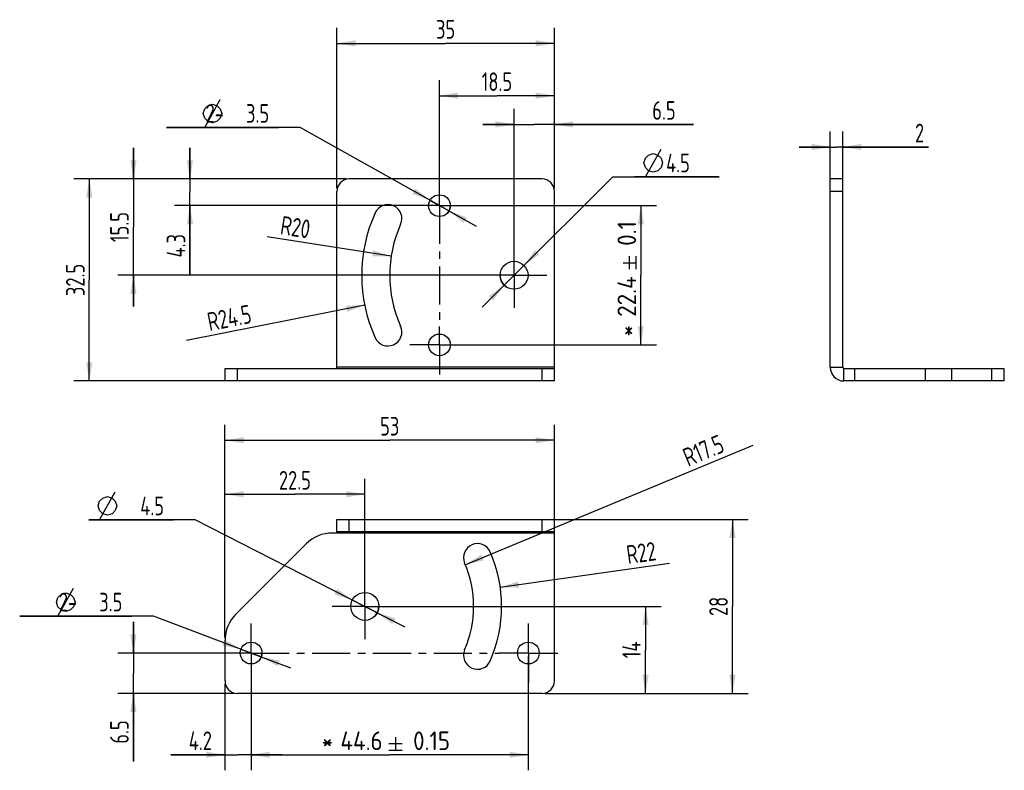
# Model space of a CAD drawing. Header units: millimetres. Extents: x 64 to 222, y 70 to 191.
import ezdxf
from ezdxf.enums import TextEntityAlignment as Align

# ---------------------------------------------------------------- set-up
doc = ezdxf.new("R2010")
doc.units = ezdxf.units.MM
doc.header["$LTSCALE"] = 16.335
doc.linetypes.add('CENTER', pattern=[0.6, 0.375, -0.075, 0.075, -0.075])
doc.layers.get('0').update_dxf_attribs({"linetype": 'CONTINUOUS'})
for name, color, linetype in [('DE-11-107728_DXF_AXIS', 7, 'CONTINUOUS'), ('DE-11-107728_DXF_DIMENSION', 7, 'CONTINUOUS'), ('DE-11-107728DXF_CONTINUOUS_LINE', 7, 'CONTINUOUS'), ('DIMS', 7, 'CONTINUOUS')]:
    doc.layers.add(name, color=color, linetype=linetype)
doc.styles.get("Standard").update_dxf_attribs({"font": 'ISOCP', "width": 0.8})
doc.dimstyles.new('DIMSTYLE_1', dxfattribs={"dimtxt": 3, "dimasz": 3, "dimexe": 2.5, "dimexo": 0.5, "dimgap": 0.75, "dimtad": 1, "dimdsep": 46, "dimtxsty": 'STANDARD', "dimblk": '_FILLED', "dimblk1": '_FILLED', "dimblk2": '_FILLED', "dimcen": 0.09, "dimclrt": 3, "dimazin": 2, "dimtp": 0.3, "dimtm": 0.3, "dimtfac": 1, "dimtofl": 0, "dimtmove": 0, "dimatfit": 3, "dimldrblk": '_FILLED', "dimfxl": 1, "dimtolj": 1, "dimarcsym": 0})
doc.dimstyles.new('DIMSTYLE_2', dxfattribs={"dimtxt": 3, "dimasz": 3, "dimexe": 2.5, "dimexo": 0.5, "dimtad": 1, "dimdsep": 46, "dimtxsty": 'STANDARD', "dimblk": '_FILLED', "dimblk1": '_FILLED', "dimblk2": '_FILLED', "dimcen": 0.09, "dimclrt": 3, "dimazin": 2, "dimtp": 0.1, "dimtm": 0.1, "dimtfac": 1, "dimtmove": 0, "dimatfit": 2, "dimldrblk": '_FILLED', "dimfxl": 1, "dimtolj": 1, "dimarcsym": 0})
doc.dimstyles.new('DIMSTYLE_3', dxfattribs={"dimtxt": 3, "dimasz": 3, "dimexe": 2.5, "dimexo": 0.5, "dimgap": 0.75, "dimtad": 1, "dimdsep": 46, "dimtxsty": 'STANDARD', "dimblk": '_FILLED', "dimblk1": '_FILLED', "dimblk2": '_FILLED', "dimcen": 0.09, "dimclrt": 3, "dimazin": 2, "dimtol": 1, "dimtp": 0.1, "dimtm": 0.1, "dimtfac": 1, "dimtofl": 0, "dimtmove": 0, "dimatfit": 3, "dimldrblk": '_FILLED', "dimfxl": 1, "dimtolj": 1, "dimarcsym": 0})
doc.dimstyles.new('DIMSTYLE_4', dxfattribs={"dimtxt": 3, "dimasz": 3, "dimexe": 2.5, "dimexo": 0.5, "dimgap": 0.75, "dimtad": 1, "dimdsep": 46, "dimtxsty": 'STANDARD', "dimblk": '_FILLED', "dimblk1": '_FILLED', "dimblk2": '_FILLED', "dimcen": 0.09, "dimclrt": 3, "dimazin": 2, "dimtp": 0.2, "dimtm": 0.2, "dimtfac": 1, "dimtofl": 0, "dimtmove": 0, "dimatfit": 3, "dimldrblk": '_FILLED', "dimfxl": 1, "dimtolj": 1, "dimarcsym": 0})
doc.dimstyles.new('DIMSTYLE_5', dxfattribs={"dimtxt": 3, "dimasz": 3, "dimexe": 2.5, "dimexo": 0.5, "dimgap": 0.75, "dimtad": 1, "dimdsep": 46, "dimtxsty": 'STANDARD', "dimblk": '_FILLED', "dimblk1": '_FILLED', "dimblk2": '_FILLED', "dimcen": 0.09, "dimclrt": 3, "dimazin": 2, "dimtp": 0.1, "dimtm": 0.1, "dimtfac": 1, "dimtofl": 0, "dimtmove": 0, "dimatfit": 3, "dimldrblk": '_FILLED', "dimfxl": 1, "dimtolj": 1, "dimarcsym": 0})
doc.dimstyles.new('DIMSTYLE_6', dxfattribs={"dimtxt": 3, "dimasz": 3, "dimexe": 2.5, "dimexo": 0.5, "dimgap": 0.75, "dimtad": 1, "dimdsep": 46, "dimtxsty": 'STANDARD', "dimblk": '_FILLED', "dimblk1": '_FILLED', "dimblk2": '_FILLED', "dimcen": 0.09, "dimclrt": 3, "dimazin": 2, "dimtp": 0.2, "dimtm": 0.2, "dimtfac": 1, "dimtofl": 0, "dimtmove": 0, "dimatfit": 3, "dimldrblk": '_FILLED', "dimfxl": 1, "dimtolj": 1, "dimarcsym": 0})
doc.dimstyles.new('DIMSTYLE_7', dxfattribs={"dimtxt": 3, "dimasz": 3, "dimexe": 2.5, "dimexo": 0.5, "dimgap": 0.75, "dimtad": 1, "dimdsep": 46, "dimtxsty": 'STANDARD', "dimblk": '_FILLED', "dimblk1": '_FILLED', "dimblk2": '_FILLED', "dimcen": 0.09, "dimclrt": 3, "dimazin": 2, "dimtol": 1, "dimtp": 0.15, "dimtm": 0.15, "dimtfac": 1, "dimtofl": 0, "dimtmove": 0, "dimatfit": 3, "dimldrblk": '_FILLED', "dimfxl": 1, "dimtolj": 1, "dimarcsym": 0})

# ---------------------------------------------------------------- blocks, each defined once
blk = doc.blocks.new('_FILLED')
at = {"color": 0, "linetype": 'ByBlock'}
blk.add_solid([(0, 0), (-1, 0.167), (-1, -0.167)], dxfattribs=at)
blk = doc.blocks.new('*D1')
at = {"layer": 'DE-11-107728_DXF_DIMENSION', "color": 4}
for p, q in [((116.09, 165.39), (72.26, 165.39)), ((74.76, 165.39), (74.76, 149.14)), ((74.76, 132.89), (74.76, 149.14)), ((98.09, 132.89), (72.26, 132.89))]:
    blk.add_line(p, q, dxfattribs=at)
at = {"layer": 'DE-11-107728_DXF_DIMENSION', "color": 4, "xscale": 3, "yscale": 3, "zscale": 3}
for p, rotation in [((74.76, 165.39), 90), ((74.76, 132.89), 270)]:
    blk.add_blockref('_FILLED', p, dxfattribs=dict(at, rotation=rotation))
at = {"layer": 'DE-11-107728_DXF_DIMENSION', "color": 3, "insert": (71.01, 149.14), "char_height": 3, "width": 8.8125, "attachment_point": 2, "rotation": 90, "line_spacing_factor": 0.9}
blk.add_mtext('32.5', dxfattribs=at)
blk = doc.blocks.new('*D2')
at = {"layer": 'DE-11-107728_DXF_DIMENSION', "color": 4}
for p, q in [((114.59, 163.89), (114.59, 189.7)), ((149.59, 163.89), (149.59, 189.7)), ((114.59, 187.2), (132.09, 187.2)), ((149.59, 187.2), (132.09, 187.2))]:
    blk.add_line(p, q, dxfattribs=at)
at = {"layer": 'DE-11-107728_DXF_DIMENSION', "color": 4, "xscale": 3, "yscale": 3, "zscale": 3, "rotation": 180}
blk.add_blockref('_FILLED', (114.59, 187.2), dxfattribs=at)
at = {"layer": 'DE-11-107728_DXF_DIMENSION', "color": 4, "xscale": 3, "yscale": 3, "zscale": 3}
blk.add_blockref('_FILLED', (149.59, 187.2), dxfattribs=at)
at = {"layer": 'DE-11-107728_DXF_DIMENSION', "color": 3, "insert": (132.09, 190.95), "char_height": 3, "width": 4.4062, "attachment_point": 2, "line_spacing_factor": 0.9}
blk.add_mtext('35', dxfattribs=at)
blk = doc.blocks.new('*D3')
at = {"layer": 'DE-11-107728_DXF_DIMENSION', "color": 4}
for p, q in [((108.7, 173.67), (87.18, 173.67)), ((87.18, 173.67), (105.2, 173.67)), ((131.09, 161.09), (108.7, 173.67)), ((129.57, 161.94), (131.09, 161.09)), ((132.62, 160.23), (131.09, 161.09)), ((131.09, 161.09), (136.98, 157.78))]:
    blk.add_line(p, q, dxfattribs=at)
at = {"layer": 'DE-11-107728_DXF_DIMENSION', "color": 4, "xscale": 3, "yscale": 3, "zscale": 3}
for p, rotation in [((129.57, 161.94), 330.6777887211), ((132.62, 160.23), 150.6777887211)]:
    blk.add_blockref('_FILLED', p, dxfattribs=dict(at, rotation=rotation))
at = {"layer": 'DE-11-107728_DXF_DIMENSION', "color": 3, "insert": (103.7, 177.42), "char_height": 3, "width": 15.0156, "attachment_point": 3, "line_spacing_factor": 0.9}
blk.add_mtext('2-{\\ftxt.shx;\\W1.333333;\\H3.000000; }3.5', dxfattribs=at)
blk = doc.blocks.new('*D4')
at = {"layer": 'DE-11-107728_DXF_DIMENSION', "color": 4}
for p, q in [((131.59, 161.09), (165.99, 161.09)), ((163.49, 161.09), (163.49, 149.89)), ((163.49, 138.69), (163.49, 149.89)), ((131.59, 138.69), (165.99, 138.69))]:
    blk.add_line(p, q, dxfattribs=at)
at = {"layer": 'DE-11-107728_DXF_DIMENSION', "color": 4, "xscale": 3, "yscale": 3, "zscale": 3}
for p, rotation in [((163.49, 161.09), 90), ((163.49, 138.69), 270)]:
    blk.add_blockref('_FILLED', p, dxfattribs=dict(at, rotation=rotation))
at = {"layer": 'DE-11-107728_DXF_DIMENSION', "color": 3}
for s, p in [('0.1', (162.74, 156.62)), ('22.4', (162.74, 146.46)), ('*', (162.74, 140.95))]:
    blk.add_text(s, height=3, rotation=90, dxfattribs=at).set_placement(p, align=Align.CENTER)
blk = doc.blocks.new('*D5')
at = {"layer": 'DE-11-107728_DXF_DIMENSION', "color": 4}
for p, q in [((131.09, 161.59), (131.09, 181.28)), ((149.59, 163.89), (149.59, 181.28)), ((131.09, 178.78), (140.34, 178.78)), ((149.59, 178.78), (140.34, 178.78))]:
    blk.add_line(p, q, dxfattribs=at)
at = {"layer": 'DE-11-107728_DXF_DIMENSION', "color": 4, "xscale": 3, "yscale": 3, "zscale": 3, "rotation": 180}
blk.add_blockref('_FILLED', (131.09, 178.78), dxfattribs=at)
at = {"layer": 'DE-11-107728_DXF_DIMENSION', "color": 4, "xscale": 3, "yscale": 3, "zscale": 3}
blk.add_blockref('_FILLED', (149.59, 178.78), dxfattribs=at)
at = {"layer": 'DE-11-107728_DXF_DIMENSION', "color": 3, "insert": (140.34, 182.53), "char_height": 3, "width": 8.8125, "attachment_point": 2, "line_spacing_factor": 0.9}
blk.add_mtext('18.5', dxfattribs=at)
blk = doc.blocks.new('*D6')
at = {"layer": 'DE-11-107728_DXF_DIMENSION', "color": 4}
for p, q in [((143.09, 154.85), (143.09, 176.66)), ((149.59, 163.89), (149.59, 176.66)), ((143.09, 174.16), (138.09, 174.16)), ((138.09, 174.16), (146.34, 174.16)), ((171.94, 174.16), (146.34, 174.16)), ((149.59, 174.16), (171.94, 174.16))]:
    blk.add_line(p, q, dxfattribs=at)
at = {"layer": 'DE-11-107728_DXF_DIMENSION', "color": 4, "xscale": 3, "yscale": 3, "zscale": 3}
blk.add_blockref('_FILLED', (143.09, 174.16), dxfattribs=at)
at = {"layer": 'DE-11-107728_DXF_DIMENSION', "color": 4, "xscale": 3, "yscale": 3, "zscale": 3, "rotation": 180}
blk.add_blockref('_FILLED', (149.59, 174.16), dxfattribs=at)
at = {"layer": 'DE-11-107728_DXF_DIMENSION', "color": 3, "insert": (165.33, 177.91), "char_height": 3, "width": 6.6094, "attachment_point": 1, "line_spacing_factor": 0.9}
blk.add_mtext('6.5', dxfattribs=at)
blk = doc.blocks.new('*D7')
at = {"layer": 'DE-11-107728_DXF_DIMENSION', "color": 4}
for p, q in [((90.96, 165.39), (90.96, 170.39)), ((90.96, 170.39), (90.96, 163.24)), ((116.09, 165.39), (88.46, 165.39)), ((90.96, 149.91), (90.96, 163.24)), ((126.84, 161.09), (88.46, 161.09)), ((90.96, 161.09), (90.96, 149.91))]:
    blk.add_line(p, q, dxfattribs=at)
at = {"layer": 'DE-11-107728_DXF_DIMENSION', "color": 4, "xscale": 3, "yscale": 3, "zscale": 3}
for p, rotation in [((90.96, 165.39), 270), ((90.96, 161.09), 90)]:
    blk.add_blockref('_FILLED', p, dxfattribs=dict(at, rotation=rotation))
at = {"layer": 'DE-11-107728_DXF_DIMENSION', "color": 3, "insert": (87.21, 156.52), "char_height": 3, "width": 6.6094, "attachment_point": 3, "rotation": 90, "line_spacing_factor": 0.9}
blk.add_mtext('4.3', dxfattribs=at)
blk = doc.blocks.new('*D8')
at = {"layer": 'DE-11-107728_DXF_DIMENSION', "color": 4}
for p, q in [((81.86, 165.39), (81.86, 170.39)), ((81.86, 170.39), (81.86, 157.64)), ((116.09, 165.39), (79.36, 165.39)), ((81.86, 144.89), (81.86, 157.64)), ((142.59, 149.89), (79.36, 149.89)), ((81.86, 149.89), (81.86, 144.89))]:
    blk.add_line(p, q, dxfattribs=at)
at = {"layer": 'DE-11-107728_DXF_DIMENSION', "color": 4, "xscale": 3, "yscale": 3, "zscale": 3}
for p, rotation in [((81.86, 165.39), 270), ((81.86, 149.89), 90)]:
    blk.add_blockref('_FILLED', p, dxfattribs=dict(at, rotation=rotation))
at = {"layer": 'DE-11-107728_DXF_DIMENSION', "color": 3, "insert": (78.11, 157.64), "char_height": 3, "width": 8.8125, "attachment_point": 2, "rotation": 90, "line_spacing_factor": 0.9}
blk.add_mtext('15.5', dxfattribs=at)
blk = doc.blocks.new('*D9')
at = {"layer": 'DE-11-107728_DXF_DIMENSION', "color": 4}
for p, q in [((143.09, 149.89), (158.99, 165.7)), ((158.99, 165.7), (176.1, 165.7)), ((176.1, 165.7), (162.49, 165.7)), ((144.69, 151.47), (143.09, 149.89)), ((143.09, 149.89), (137.95, 144.77)), ((141.5, 148.3), (143.09, 149.89))]:
    blk.add_line(p, q, dxfattribs=at)
at = {"layer": 'DE-11-107728_DXF_DIMENSION', "color": 4, "xscale": 3, "yscale": 3, "zscale": 3}
for p, rotation in [((144.69, 151.47), 224.8526705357), ((141.5, 148.3), 44.8526705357)]:
    blk.add_blockref('_FILLED', p, dxfattribs=dict(at, rotation=rotation))
at = {"layer": 'DE-11-107728_DXF_DIMENSION', "color": 3, "insert": (163.99, 169.45), "char_height": 3, "width": 10.6094, "attachment_point": 1, "line_spacing_factor": 0.9}
blk.add_mtext('{\\ftxt.shx;\\W1.333333;\\H3.000000; }4.5', dxfattribs=at)
blk = doc.blocks.new('*D10')
at = {"layer": 'DE-11-107728_DXF_DIMENSION', "color": 4}
blk.add_line((123.33, 152.96), (103.38, 156.05), dxfattribs=at)
at = {"layer": 'DE-11-107728_DXF_DIMENSION', "color": 4, "xscale": 3, "yscale": 3, "zscale": 3, "rotation": 351.1746242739}
blk.add_blockref('_FILLED', (123.33, 152.96), dxfattribs=at)
at = {"layer": 'DE-11-107728_DXF_DIMENSION', "color": 3, "insert": (110.49, 158.74), "char_height": 3, "width": 6.6094, "attachment_point": 3, "rotation": 351.1746, "line_spacing_factor": 0.9}
blk.add_mtext('R20', dxfattribs=at)
blk = doc.blocks.new('*D11')
at = {"layer": 'DE-11-107728_DXF_DIMENSION', "color": 4}
blk.add_line((119.07, 145.09), (90.4, 139.37), dxfattribs=at)
at = {"layer": 'DE-11-107728_DXF_DIMENSION', "color": 4, "xscale": 3, "yscale": 3, "zscale": 3, "rotation": 11.2844668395}
blk.add_blockref('_FILLED', (119.07, 145.09), dxfattribs=at)
at = {"layer": 'DE-11-107728_DXF_DIMENSION', "color": 3, "insert": (100.46, 145.2), "char_height": 3, "width": 11.0156, "attachment_point": 3, "rotation": 11.2845, "line_spacing_factor": 0.9}
blk.add_mtext('R24.5', dxfattribs=at)
blk = doc.blocks.new('*D12')
at = {"layer": 'DE-11-107728_DXF_DIMENSION', "color": 4}
for p, q in [((148.09, 110.62), (180.74, 110.62)), ((178.24, 110.62), (178.24, 96.62)), ((178.24, 82.62), (178.24, 96.62)), ((148.09, 82.62), (180.74, 82.62))]:
    blk.add_line(p, q, dxfattribs=at)
at = {"layer": 'DE-11-107728_DXF_DIMENSION', "color": 4, "xscale": 3, "yscale": 3, "zscale": 3}
for p, rotation in [((178.24, 110.62), 90), ((178.24, 82.62), 270)]:
    blk.add_blockref('_FILLED', p, dxfattribs=dict(at, rotation=rotation))
at = {"layer": 'DE-11-107728_DXF_DIMENSION', "color": 3, "insert": (174.49, 96.62), "char_height": 3, "width": 4.4062, "attachment_point": 2, "rotation": 90, "line_spacing_factor": 0.9}
blk.add_mtext('28', dxfattribs=at)
blk = doc.blocks.new('*D13')
at = {"layer": 'DE-11-107728_DXF_DIMENSION', "color": 4}
for p, q in [((96.59, 91.63), (96.59, 125.85)), ((149.59, 108.92), (149.59, 125.85)), ((96.59, 123.35), (123.09, 123.35)), ((149.59, 123.35), (123.09, 123.35))]:
    blk.add_line(p, q, dxfattribs=at)
at = {"layer": 'DE-11-107728_DXF_DIMENSION', "color": 4, "xscale": 3, "yscale": 3, "zscale": 3, "rotation": 180}
blk.add_blockref('_FILLED', (96.59, 123.35), dxfattribs=at)
at = {"layer": 'DE-11-107728_DXF_DIMENSION', "color": 4, "xscale": 3, "yscale": 3, "zscale": 3}
blk.add_blockref('_FILLED', (149.59, 123.35), dxfattribs=at)
at = {"layer": 'DE-11-107728_DXF_DIMENSION', "color": 3, "insert": (123.09, 127.1), "char_height": 3, "width": 4.4062, "attachment_point": 2, "line_spacing_factor": 0.9}
blk.add_mtext('53', dxfattribs=at)
blk = doc.blocks.new('*D14')
at = {"layer": 'DE-11-107728_DXF_DIMENSION', "color": 4}
for p, q in [((85.08, 95.06), (63.56, 95.06)), ((63.56, 95.06), (81.58, 95.06)), ((100.79, 89.12), (85.08, 95.06)), ((99.16, 89.74), (100.79, 89.12)), ((102.43, 88.5), (100.79, 89.12)), ((100.79, 89.12), (107.11, 86.73))]:
    blk.add_line(p, q, dxfattribs=at)
at = {"layer": 'DE-11-107728_DXF_DIMENSION', "color": 4, "xscale": 3, "yscale": 3, "zscale": 3}
for p, rotation in [((99.16, 89.74), 339.3013292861), ((102.43, 88.5), 159.3008447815)]:
    blk.add_blockref('_FILLED', p, dxfattribs=dict(at, rotation=rotation))
at = {"layer": 'DE-11-107728_DXF_DIMENSION', "color": 3, "insert": (80.08, 98.81), "char_height": 3, "width": 15.0156, "attachment_point": 3, "line_spacing_factor": 0.9}
blk.add_mtext('2-{\\ftxt.shx;\\W1.333333;\\H3.000000; }3.5', dxfattribs=at)
blk = doc.blocks.new('*D15')
at = {"layer": 'DE-11-107728_DXF_DIMENSION', "color": 4}
for p, q in [((91.78, 110.53), (74.67, 110.53)), ((74.67, 110.53), (88.28, 110.53)), ((119.09, 96.62), (91.78, 110.53)), ((117.09, 97.64), (119.09, 96.62)), ((121.1, 95.6), (119.09, 96.62)), ((119.09, 96.62), (125.55, 93.33))]:
    blk.add_line(p, q, dxfattribs=at)
at = {"layer": 'DE-11-107728_DXF_DIMENSION', "color": 4, "xscale": 3, "yscale": 3, "zscale": 3}
for p, rotation in [((117.09, 97.64), 333.0052216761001), ((121.1, 95.6), 153.0064430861)]:
    blk.add_blockref('_FILLED', p, dxfattribs=dict(at, rotation=rotation))
at = {"layer": 'DE-11-107728_DXF_DIMENSION', "color": 3, "insert": (86.78, 114.28), "char_height": 3, "width": 10.6094, "attachment_point": 3, "line_spacing_factor": 0.9}
blk.add_mtext('{\\ftxt.shx;\\W1.333333;\\H3.000000; }4.5', dxfattribs=at)
blk = doc.blocks.new('*D16')
at = {"layer": 'DE-11-107728_DXF_DIMENSION', "color": 4}
for p, q in [((100.79, 88.62), (100.79, 70.25)), ((145.39, 88.62), (145.39, 70.25)), ((100.79, 72.75), (123.09, 72.75)), ((145.39, 72.75), (123.09, 72.75))]:
    blk.add_line(p, q, dxfattribs=at)
at = {"layer": 'DE-11-107728_DXF_DIMENSION', "color": 4, "xscale": 3, "yscale": 3, "zscale": 3, "rotation": 180}
blk.add_blockref('_FILLED', (100.79, 72.75), dxfattribs=at)
at = {"layer": 'DE-11-107728_DXF_DIMENSION', "color": 4, "xscale": 3, "yscale": 3, "zscale": 3}
blk.add_blockref('_FILLED', (145.39, 72.75), dxfattribs=at)
at = {"layer": 'DE-11-107728_DXF_DIMENSION', "color": 3}
for s, p in [('*', (113.06, 73.5)), ('44.6', (118.56, 73.5)), ('0.15', (129.83, 73.5))]:
    blk.add_text(s, height=3, dxfattribs=at).set_placement(p, align=Align.CENTER)
blk = doc.blocks.new('*D17')
at = {"layer": 'DE-11-107728_DXF_DIMENSION', "color": 4}
for p, q in [((81.85, 89.12), (81.85, 94.12)), ((81.85, 94.12), (81.85, 85.87)), ((100.29, 89.12), (79.35, 89.12)), ((81.85, 71.68), (81.85, 85.87)), ((98.09, 82.62), (79.35, 82.62)), ((81.85, 82.62), (81.85, 71.68))]:
    blk.add_line(p, q, dxfattribs=at)
at = {"layer": 'DE-11-107728_DXF_DIMENSION', "color": 4, "xscale": 3, "yscale": 3, "zscale": 3}
for p, rotation in [((81.85, 89.12), 270), ((81.85, 82.62), 90)]:
    blk.add_blockref('_FILLED', p, dxfattribs=dict(at, rotation=rotation))
at = {"layer": 'DE-11-107728_DXF_DIMENSION', "color": 3, "insert": (78.1, 78.29), "char_height": 3, "width": 6.6094, "attachment_point": 3, "rotation": 90, "line_spacing_factor": 0.9}
blk.add_mtext('6.5', dxfattribs=at)
blk = doc.blocks.new('*D18')
at = {"layer": 'DE-11-107728_DXF_DIMENSION', "color": 4}
for p, q in [((100.79, 88.62), (100.79, 70.25)), ((96.59, 84.12), (96.59, 70.25)), ((96.59, 72.75), (87.88, 72.75)), ((87.88, 72.75), (98.69, 72.75)), ((105.79, 72.75), (98.69, 72.75)), ((100.79, 72.75), (105.79, 72.75))]:
    blk.add_line(p, q, dxfattribs=at)
at = {"layer": 'DE-11-107728_DXF_DIMENSION', "color": 4, "xscale": 3, "yscale": 3, "zscale": 3}
blk.add_blockref('_FILLED', (96.59, 72.75), dxfattribs=at)
at = {"layer": 'DE-11-107728_DXF_DIMENSION', "color": 4, "xscale": 3, "yscale": 3, "zscale": 3, "rotation": 180}
blk.add_blockref('_FILLED', (100.79, 72.75), dxfattribs=at)
at = {"layer": 'DE-11-107728_DXF_DIMENSION', "color": 3, "insert": (94.49, 76.5), "char_height": 3, "width": 6.6094, "attachment_point": 3, "line_spacing_factor": 0.9}
blk.add_mtext('4.2', dxfattribs=at)
blk = doc.blocks.new('*D19')
at = {"layer": 'DE-11-107728_DXF_DIMENSION', "color": 4}
for p, q in [((119.59, 96.62), (166.75, 96.62)), ((164.25, 96.62), (164.25, 89.62)), ((164.25, 82.62), (164.25, 89.62)), ((148.09, 82.62), (166.75, 82.62))]:
    blk.add_line(p, q, dxfattribs=at)
at = {"layer": 'DE-11-107728_DXF_DIMENSION', "color": 4, "xscale": 3, "yscale": 3, "zscale": 3}
for p, rotation in [((164.25, 96.62), 90), ((164.25, 82.62), 270)]:
    blk.add_blockref('_FILLED', p, dxfattribs=dict(at, rotation=rotation))
at = {"layer": 'DE-11-107728_DXF_DIMENSION', "color": 3, "insert": (160.5, 89.62), "char_height": 3, "width": 4.4062, "attachment_point": 2, "rotation": 90, "line_spacing_factor": 0.9}
blk.add_mtext('14', dxfattribs=at)
blk = doc.blocks.new('*D20')
at = {"layer": 'DE-11-107728_DXF_DIMENSION', "color": 4}
for p, q in [((96.59, 91.63), (96.59, 117.16)), ((119.09, 101.62), (119.09, 117.16)), ((96.59, 114.66), (107.84, 114.66)), ((119.09, 114.66), (107.84, 114.66))]:
    blk.add_line(p, q, dxfattribs=at)
at = {"layer": 'DE-11-107728_DXF_DIMENSION', "color": 4, "xscale": 3, "yscale": 3, "zscale": 3, "rotation": 180}
blk.add_blockref('_FILLED', (96.59, 114.66), dxfattribs=at)
at = {"layer": 'DE-11-107728_DXF_DIMENSION', "color": 4, "xscale": 3, "yscale": 3, "zscale": 3}
blk.add_blockref('_FILLED', (119.09, 114.66), dxfattribs=at)
at = {"layer": 'DE-11-107728_DXF_DIMENSION', "color": 3, "insert": (107.84, 118.41), "char_height": 3, "width": 8.8125, "attachment_point": 2, "line_spacing_factor": 0.9}
blk.add_mtext('22.5', dxfattribs=at)
blk = doc.blocks.new('*D21')
at = {"layer": 'DE-11-107728_DXF_DIMENSION', "color": 4}
blk.add_line((140.87, 99.72), (168.09, 103.6), dxfattribs=at)
at = {"layer": 'DE-11-107728_DXF_DIMENSION', "color": 4, "xscale": 3, "yscale": 3, "zscale": 3, "rotation": 188.1079713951}
blk.add_blockref('_FILLED', (140.87, 99.72), dxfattribs=at)
at = {"layer": 'DE-11-107728_DXF_DIMENSION', "color": 3, "insert": (161.01, 106.38), "char_height": 3, "width": 6.6094, "attachment_point": 1, "rotation": 8.108, "line_spacing_factor": 0.9}
blk.add_mtext('R22', dxfattribs=at)
blk = doc.blocks.new('*D22')
at = {"layer": 'DE-11-107728_DXF_DIMENSION', "color": 4}
blk.add_line((135.25, 103.33), (181.56, 122.57), dxfattribs=at)
at = {"layer": 'DE-11-107728_DXF_DIMENSION', "color": 4, "xscale": 3, "yscale": 3, "zscale": 3, "rotation": 202.5622237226}
blk.add_blockref('_FILLED', (135.25, 103.33), dxfattribs=at)
at = {"layer": 'DE-11-107728_DXF_DIMENSION', "color": 3, "insert": (169.95, 121.81), "char_height": 3, "width": 11.0156, "attachment_point": 1, "rotation": 22.5622, "line_spacing_factor": 0.9}
blk.add_mtext('R17.5', dxfattribs=at)
blk = doc.blocks.new('*D23')
at = {"layer": 'DE-11-107728_DXF_DIMENSION', "color": 4}
for p, q in [((193.97, 163.89), (193.97, 173.02)), ((195.97, 163.89), (195.97, 173.02)), ((193.97, 170.52), (188.97, 170.52)), ((188.97, 170.52), (194.97, 170.52)), ((209.8, 170.52), (194.97, 170.52)), ((195.97, 170.52), (209.8, 170.52))]:
    blk.add_line(p, q, dxfattribs=at)
at = {"layer": 'DE-11-107728_DXF_DIMENSION', "color": 4, "xscale": 3, "yscale": 3, "zscale": 3}
blk.add_blockref('_FILLED', (193.97, 170.52), dxfattribs=at)
at = {"layer": 'DE-11-107728_DXF_DIMENSION', "color": 4, "xscale": 3, "yscale": 3, "zscale": 3, "rotation": 180}
blk.add_blockref('_FILLED', (195.97, 170.52), dxfattribs=at)
at = {"layer": 'DE-11-107728_DXF_DIMENSION', "color": 3, "insert": (207.6, 174.27), "char_height": 3, "width": 2.2031, "attachment_point": 1, "line_spacing_factor": 0.9}
blk.add_mtext('2', dxfattribs=at)

msp = doc.modelspace()

# ---------------------------------------------------------------- linework, layer by layer
at = {"layer": 'DE-11-107728_DXF_AXIS', "color": 1, "linetype": 'CENTER'}
for p, q in [((131.094, 161.087), (131.094, 165.837)), ((131.094, 161.087), (126.344, 161.087)), ((131.094, 161.087), (131.094, 141.667)), ((131.094, 161.087), (135.844, 161.087)), ((143.094, 149.887), (143.094, 155.137)), ((143.094, 149.887), (137.844, 149.887)), ((143.094, 149.887), (148.344, 149.887)), ((143.094, 149.887), (143.094, 144.637)), ((131.094, 138.687), (131.094, 141.667)), ((131.094, 138.687), (126.344, 138.687)), ((131.094, 138.687), (135.844, 138.687)), ((131.094, 138.687), (131.094, 133.937)), ((119.094, 96.618), (119.094, 101.868)), ((119.094, 96.618), (113.844, 96.618)), ((119.094, 96.618), (119.094, 91.368)), ((119.094, 96.618), (124.344, 96.618)), ((100.794, 89.118), (100.794, 93.868)), ((145.394, 89.118), (145.394, 93.868)), ((100.794, 89.118), (96.044, 89.118)), ((100.794, 89.118), (100.794, 84.368)), ((100.794, 89.118), (140.644, 89.118)), ((145.394, 89.118), (140.644, 89.118)), ((145.394, 89.118), (146.327, 89.118)), ((145.394, 89.118), (145.394, 84.368)), ((146.327, 89.118), (150.144, 89.118))]:
    msp.add_line(p, q, dxfattribs=at)
at = {"layer": 'DE-11-107728_DXF_DIMENSION', "color": 3}
for p, q in [((93.339, 173.668), (95.839, 178.168)), ((164.242, 165.702), (166.741, 170.202)), ((161.689, 150.865), (161.689, 152.965)), ((162.739, 150.865), (162.739, 152.965)), ((160.639, 151.915), (162.739, 151.915)), ((76.422, 110.531), (78.922, 115.031)), ((69.717, 95.058), (72.217, 99.558)), ((122.971, 74.55), (125.071, 74.55)), ((124.021, 75.6), (124.021, 73.5)), ((122.971, 73.5), (125.071, 73.5))]:
    msp.add_line(p, q, dxfattribs=at)
for points in [[(93.089, 175.918), (93.339, 176.668), (93.839, 177.168), (94.589, 177.418), (95.339, 177.168), (95.839, 176.668), (96.089, 175.918), (95.839, 175.168), (95.339, 174.668), (94.589, 174.418), (93.839, 174.668), (93.339, 175.168), (93.089, 175.918)], [(163.992, 167.952), (164.242, 168.702), (164.741, 169.202), (165.492, 169.452), (166.242, 169.202), (166.741, 168.702), (166.992, 167.952), (166.741, 167.202), (166.242, 166.702), (165.492, 166.452), (164.741, 166.702), (164.242, 167.202), (163.992, 167.952)], [(76.172, 112.782), (76.422, 113.531), (76.922, 114.031), (77.672, 114.282), (78.422, 114.031), (78.922, 113.531), (79.172, 112.782), (78.922, 112.031), (78.422, 111.531), (77.672, 111.282), (76.922, 111.531), (76.422, 112.031), (76.172, 112.782)], [(69.467, 97.308), (69.717, 98.058), (70.217, 98.558), (70.967, 98.808), (71.717, 98.558), (72.217, 98.058), (72.467, 97.308), (72.217, 96.558), (71.717, 96.058), (70.967, 95.808), (70.217, 96.058), (69.717, 96.558), (69.467, 97.308)]]:
    msp.add_lwpolyline(points, dxfattribs=at)
at = {"layer": 'DE-11-107728DXF_CONTINUOUS_LINE', "color": 3}
for p, q in [((147.594, 165.387), (116.594, 165.387)), ((195.971, 135.087), (195.971, 165.387)), ((114.594, 134.887), (114.594, 163.387)), ((149.594, 134.887), (149.594, 163.387)), ((96.594, 134.887), (149.594, 134.887)), ((196.171, 134.887), (221.971, 134.887)), ((114.594, 108.418), (113.88, 108.418)), ((114.594, 108.418), (114.594, 108.618)), ((149.594, 108.618), (114.594, 108.618)), ((149.594, 84.618), (149.594, 108.618)), ((109.637, 106.661), (98.352, 95.376)), ((96.594, 84.618), (96.594, 91.133)), ((147.594, 82.618), (98.594, 82.618))]:
    msp.add_line(p, q, dxfattribs=at)
at = {"layer": 'DE-11-107728DXF_CONTINUOUS_LINE', "color": 7}
for p, q in [((193.971, 135.087), (193.971, 165.387)), ((195.971, 165.387), (193.971, 165.387)), ((96.594, 132.887), (96.594, 134.887)), ((149.594, 132.887), (149.594, 134.887)), ((196.171, 132.887), (196.171, 134.887)), ((221.971, 132.887), (221.971, 134.887)), ((149.594, 132.887), (96.594, 132.887)), ((221.971, 132.887), (196.171, 132.887)), ((114.594, 108.618), (114.594, 110.618)), ((114.594, 110.618), (149.594, 110.618)), ((149.594, 108.618), (149.594, 110.618))]:
    msp.add_line(p, q, dxfattribs=at)
at = {"layer": 'DE-11-107728DXF_CONTINUOUS_LINE', "color": 4}
for p, q in [((195.971, 163.387), (193.971, 163.387)), ((98.594, 132.887), (98.594, 134.887)), ((149.594, 135.087), (114.594, 135.087)), ((147.594, 132.887), (147.594, 134.887)), ((193.971, 135.087), (195.971, 135.087)), ((197.929, 132.887), (197.929, 134.887)), ((209.214, 134.887), (209.214, 132.887)), ((213.457, 134.887), (213.457, 132.887)), ((219.971, 132.887), (219.971, 134.887)), ((116.594, 108.618), (116.594, 110.618)), ((147.594, 108.618), (147.594, 110.618)), ((149.594, 108.418), (114.594, 108.418))]:
    msp.add_line(p, q, dxfattribs=at)
at = {"layer": 'DE-11-107728DXF_CONTINUOUS_LINE', "color": 3}
for centre, radius in [((131.094, 161.087), 1.75), ((143.094, 149.887), 2.25), ((131.094, 138.687), 1.75), ((119.094, 96.618), 2.25), ((100.794, 89.118), 1.75), ((145.394, 89.118), 1.75)]:
    msp.add_circle(centre, radius, dxfattribs=at)
for centre, radius, start, end in [((116.594, 163.387), 2, 90, 180), ((147.594, 163.387), 2, 0, 90), ((122.799, 159.007), 2.25, 335.80388, 155.80388), ((143.094, 149.887), 24.5, 155.80388, 204.19612), ((143.094, 149.887), 20, 155.80388, 204.19612), ((122.799, 140.768), 2.25, 204.19612, 24.19612), ((196.171, 135.087), 0.2, 180, 270), ((113.88, 102.418), 6, 90, 135), ((137.212, 104.48), 2.25, 23.45843, 203.45843), ((119.094, 96.618), 22, 336.54157, 23.45843), ((119.094, 96.618), 17.5, 336.54157, 23.45843), ((102.594, 91.133), 6, 135, 180), ((137.212, 88.756), 2.25, 156.54157, 336.54157), ((98.594, 84.618), 2, 180, 270), ((147.594, 84.618), 2, 270, 360)]:
    msp.add_arc(centre, radius, start, end, dxfattribs=at)
at = {"layer": 'DE-11-107728DXF_CONTINUOUS_LINE', "color": 7}
msp.add_arc((196.171, 135.087), 2.2, 180, 270, dxfattribs=at)
at = {"layer": 'DIMS', "color": 4}
for centre, radius, start, end in [((131.094, 161.087), 1.75, 314.73034, 360), ((143.094, 149.887), 2.25, 180, 237.3795), ((119.094, 96.618), 2.25, 320.47709, 360), ((100.794, 89.118), 1.75, 323.35516, 360)]:
    msp.add_arc(centre, radius, start, end, dxfattribs=at)

# ---------------------------------------------------------------- dimensions: what is measured, and where the dimension line sits
at = {"layer": 'DE-11-107728_DXF_DIMENSION', "color": 4}
for base, p1, dimstyle, picture, middle in [((149.594, 187.202), (114.594, 163.387), 'DIMSTYLE_1', '*D2', (132.056, 187.202)), ((149.594, 178.782), (131.094, 161.087), 'DIMSTYLE_4', '*D5', (140.423, 178.782)), ((149.594, 174.161), (143.094, 154.354), 'DIMSTYLE_4', '*D6', (168.566, 174.161))]:
    dim = msp.add_linear_dim(base=base, p1=p1, p2=(149.594, 163.387), dimstyle=dimstyle, dxfattribs=at)
    dim.commit()
    dim.dimension.update_dxf_attribs({"geometry": picture, "text_midpoint": middle, "dimtype": 160})
for p1, p2, text, picture, middle in [((129.569, 161.944), (132.62, 160.23), '2-%%c<>', '*D3', (96.191, 175.918)), ((144.689, 151.474), (141.499, 148.3), '%%c<>', '*D9', (171.296, 167.952)), ((117.089, 97.64), (121.099, 95.597), '%%c<>', '*D15', (83.477, 112.782)), ((99.157, 89.737), (102.431, 88.5), '2-%%c<>', '*D14', (72.568, 97.308))]:
    dim = msp.add_diameter_dim_2p(p1=p1, p2=p2, text=text, dimstyle='DIMSTYLE_2', override={"dimtih": 1, "dimtoh": 1, "dimpost": '<>'}, dxfattribs=at)
    dim.commit()
    dim.dimension.update_dxf_attribs({"geometry": picture, "text_midpoint": middle, "dimtype": 163})
for base, p1, p2, angle, dimstyle, picture, middle in [((193.971, 170.519), (195.971, 163.387), (193.971, 163.387), 180, 'DIMSTYLE_5', '*D23', (208.648, 170.519)), ((81.862, 165.387), (143.094, 149.887), (116.594, 165.387), 90, 'DIMSTYLE_4', '*D8', (81.862, 157.716)), ((90.961, 165.387), (127.342, 161.087), (116.594, 165.387), 90, 'DIMSTYLE_5', '*D7', (90.961, 153.122)), ((74.764, 132.887), (116.594, 165.387), (98.594, 132.887), 270, 'DIMSTYLE_1', '*D1', (74.764, 149.093)), ((96.594, 123.352), (149.594, 108.418), (96.594, 91.133), 180, 'DIMSTYLE_1', '*D13', (123.056, 123.352)), ((96.594, 114.658), (119.094, 101.118), (96.594, 91.133), 180, 'DIMSTYLE_4', '*D20', (107.783, 114.658)), ((178.244, 110.618), (147.594, 82.618), (147.594, 110.618), 90, 'DIMSTYLE_4', '*D12', (178.244, 96.574)), ((164.25, 82.618), (119.094, 96.618), (147.594, 82.618), 270, 'DIMSTYLE_4', '*D19', (164.25, 89.762)), ((81.852, 82.618), (100.794, 89.118), (98.594, 82.618), 270, 'DIMSTYLE_4', '*D17', (81.852, 74.925)), ((96.594, 72.75), (100.794, 89.118), (96.594, 84.618), 180, 'DIMSTYLE_5', '*D18', (91.091, 72.75))]:
    dim = msp.add_linear_dim(base=base, p1=p1, p2=p2, angle=angle, dimstyle=dimstyle, dxfattribs=at)
    dim.commit()
    dim.dimension.update_dxf_attribs({"geometry": picture, "text_midpoint": middle, "dimtype": 160})
dim = msp.add_linear_dim(base=(163.489, 138.687), p1=(131.094, 161.087), p2=(131.094, 138.687), angle=270, text='*<>', dimstyle='DIMSTYLE_3', dxfattribs=at)
dim.commit()
dim.dimension.update_dxf_attribs({"geometry": '*D4', "text_midpoint": (163.489, 149.887), "dimtype": 160})
for center, mpoint, picture, middle in [((143.094, 149.887), (123.331, 152.956), '*D10', (106.65, 155.546)), ((143.094, 149.887), (119.068, 145.093), '*D11', (95.797, 140.45)), ((119.094, 96.618), (135.255, 103.333), '*D22', (176.47, 120.457)), ((119.094, 96.618), (140.874, 99.721), '*D21', (164.814, 103.132))]:
    dim = msp.add_radius_dim(center=center, mpoint=mpoint, text='R<>', dimstyle='DIMSTYLE_6', override={"dimpost": '<>'}, dxfattribs=at)
    dim.commit()
    dim.dimension.update_dxf_attribs({"geometry": picture, "text_midpoint": middle, "dimtype": 164})
dim = msp.add_linear_dim(base=(145.394, 72.75), p1=(100.794, 89.118), p2=(145.394, 89.118), text='*<>', dimstyle='DIMSTYLE_7', dxfattribs=at)
dim.commit()
dim.dimension.update_dxf_attribs({"geometry": '*D16', "text_midpoint": (123.094, 72.75), "dimtype": 160})

doc.saveas('drawing.dxf')
